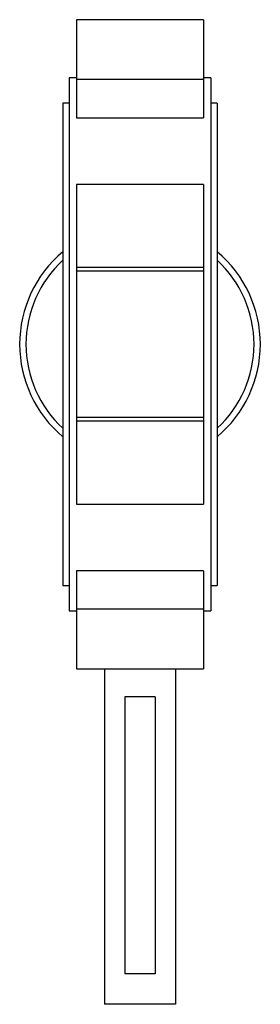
# Paper-space layout '_Inferiore' of a CAD drawing. Header units: millimetres. Extents: x -47 to 47, y -260 to 128.
import ezdxf

# ---------------------------------------------------------------- set-up
doc = ezdxf.new("R2010")
doc.units = ezdxf.units.MM

psp = doc.layouts.new('_Inferiore')

# ---------------------------------------------------------------- linework, layer by layer
at = {"color": 7, "linetype": 'Continuous', "lineweight": 25}
for p, q in [((25, 127.87), (-25, 127.87)), ((-25, 127.87), (-25, 89.22)), ((25, 127.87), (25, 89.22)), ((-25, 105), (-28, 105)), ((-28, 105), (-28, -105)), ((28, 105), (25, 105)), ((28, 105), (28, -105)), ((25, 104.36), (-25, 104.36)), ((-28, 95), (-30.5, 95)), ((-30.5, 95), (-30.5, -95)), ((30.5, 95), (28, 95)), ((30.5, 95), (30.5, -95)), ((-25, 89.22), (25, 89.22)), ((25, 62.92), (-25, 62.92)), ((-25, 62.92), (-25, -62.92)), ((25, 62.92), (25, -62.92)), ((25, 30.22), (-25, 30.22)), ((25, 28.82), (-25, 28.82)), ((25, -28.82), (-25, -28.82)), ((25, -30.22), (-25, -30.22)), ((-25, -62.92), (25, -62.92)), ((25, -89.22), (-25, -89.22)), ((-25, -89.22), (-25, -127.87)), ((25, -89.22), (25, -127.87)), ((-30.5, -95), (-28, -95)), ((28, -95), (30.5, -95)), ((25, -104.36), (-25, -104.36)), ((-28, -105), (-25, -105)), ((25, -105), (28, -105)), ((-25, -127.87), (25, -127.87)), ((-14, -127.87), (-14, -260)), ((14, -127.87), (14, -260)), ((6, -138.92), (-6, -138.92)), ((-6, -138.92), (-6, -248)), ((6, -138.92), (6, -248)), ((6, -248), (-6, -248)), ((14, -260), (-14, -260))]:
    psp.add_line(p, q, dxfattribs=at)
for radius, start, end in [(47.5, 129.949, 230.051), (47.5, 309.949, 50.051), (45, 132.6702, 227.3298), (45, 312.6702, 47.3298)]:
    psp.add_arc((0, 0), radius, start, end, dxfattribs=at)

doc.saveas('drawing.dxf')
